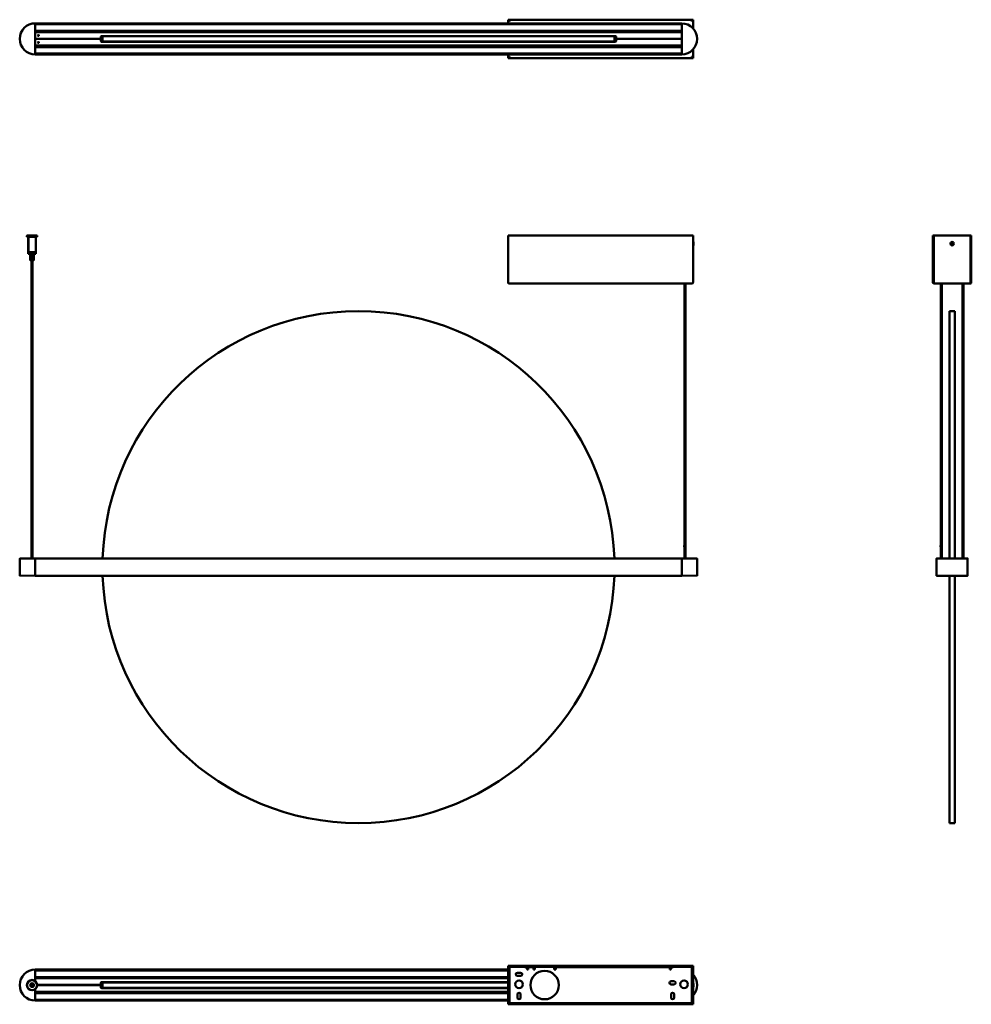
# Model space of a CAD drawing. Header units: millimetres. Extents: x 1563 to 3050, y 1036 to 2575.
import ezdxf

# ---------------------------------------------------------------- set-up
doc = ezdxf.new("R2010")
doc.units = ezdxf.units.MM
doc.header["$LTSCALE"] = 10
doc.layers.add('Visibile (ISO)', color=7, linetype='Continuous', lineweight=50)

msp = doc.modelspace()

# ---------------------------------------------------------------- linework, layer by layer
at = {"layer": 'Visibile (ISO)'}
for p, q in [((2326, 2574.1), (2326, 2575.1)), ((2326, 2575.1), (2615, 2575.1)), ((2326.7, 2573.8), (2326, 2573.8)), ((2326, 2569.3), (2326, 2573.8)), ((2328, 2572.5), (2328, 2573.1)), ((2613, 2573.1), (2613, 2572.5)), ((2614.3, 2573.8), (2615, 2573.8)), ((2615, 2574.1), (2615, 2575.1)), ((2615, 2573.8), (2615, 2561.5)), ((1587.2, 2569.1), (1587.2, 2569.3)), ((1587.2, 2569.3), (2597.2, 2569.3)), ((1587.2, 2569.1), (1587.2, 2568.1)), ((1587.2, 2521.1), (1587.2, 2569.1)), ((2597.2, 2567.9), (1587.2, 2567.9)), ((1587.2, 2557.7), (2597.2, 2557.7)), ((1587.2, 2557.5), (1587.2, 2556.3)), ((2597.2, 2556.1), (1587.2, 2556.1)), ((1597, 2555.8), (1587.2, 2555.8)), ((1588.2, 2555.6), (2596.2, 2555.6)), ((1955.7, 2555.8), (2009.1, 2555.8)), ((2009.1, 2555.8), (2008.9, 2555.6)), ((2011.4, 2555.6), (2008.9, 2555.6)), ((2008.9, 2555.6), (2008.9, 2555.6)), ((2009.1, 2555.8), (2011.2, 2555.8)), ((2011.2, 2555.8), (2173.1, 2555.8)), ((2011.2, 2555.8), (2011.4, 2555.6)), ((2011.4, 2555.6), (2011.4, 2555.6)), ((2173.1, 2555.8), (2172.9, 2555.6)), ((2175.4, 2555.6), (2172.9, 2555.6)), ((2172.9, 2555.6), (2172.9, 2555.6)), ((2173.1, 2555.8), (2175.2, 2555.8)), ((2175.2, 2555.8), (2228.7, 2555.8)), ((2175.2, 2555.8), (2175.4, 2555.6)), ((2175.4, 2555.6), (2175.4, 2555.6)), ((2597.2, 2555.8), (2587.4, 2555.8)), ((2597.2, 2569.1), (2597.2, 2569.3)), ((2597.2, 2569.1), (2597.2, 2568.1)), ((2597.2, 2569.1), (2597.2, 2521.1)), ((2597.2, 2557.5), (2597.2, 2556.3)), ((1689.7, 2545.1), (1587.2, 2545.1)), ((1689.7, 2545.1), (1587.2, 2545.1)), ((1591.4, 2550.5), (1592.9, 2550.5)), ((1591.4, 2539.7), (1592.9, 2539.7)), ((1689.7, 2545.1), (1689.7, 2548.6)), ((1689.7, 2541.6), (1689.7, 2545.1)), ((1690.3, 2540.6), (1977.2, 2540.6)), ((1977.2, 2549.5), (1690.4, 2549.5)), ((1690.7, 2549.6), (2493.7, 2549.6)), ((2493.7, 2540.6), (1690.7, 2540.6)), ((2492.2, 2549.3), (1692.2, 2549.3)), ((1692.2, 2540.8), (1692.2, 2549.3)), ((2492.2, 2540.8), (1692.2, 2540.8)), ((1955.7, 2540.6), (1975.2, 2540.6)), ((1977.2, 2549.6), (1977.2, 2549.3)), ((1977.2, 2540.8), (1977.2, 2540.6)), ((2207.2, 2549.3), (2207.2, 2549.6)), ((2493.9, 2549.5), (2207.2, 2549.5)), ((2207.2, 2540.6), (2207.2, 2540.8)), ((2207.2, 2540.6), (2494, 2540.6)), ((2209.2, 2540.6), (2228.7, 2540.6)), ((2326, 2549.3), (2326, 2549.5)), ((2326, 2540.6), (2326, 2540.8)), ((2492.2, 2540.8), (2492.2, 2549.3)), ((2494.7, 2548.6), (2494.7, 2545.1)), ((2597.2, 2545.1), (2494.7, 2545.1)), ((2494.7, 2545.1), (2494.7, 2541.6)), ((2597.2, 2545.1), (2494.7, 2545.1)), ((1587.2, 2534.3), (1597, 2534.4)), ((1587.2, 2534.1), (2597.2, 2534.1)), ((1587.2, 2533.9), (1587.2, 2532.6)), ((2597.2, 2532.4), (1587.2, 2532.4)), ((1588.2, 2534.6), (2596.2, 2534.6)), ((2031.1, 2534.3), (1955.7, 2534.3)), ((2030.9, 2534.6), (2033.4, 2534.6)), ((2031.1, 2534.3), (2030.9, 2534.6)), ((2030.9, 2534.6), (2030.9, 2534.6)), ((2033.2, 2534.3), (2031.1, 2534.3)), ((2033.2, 2534.3), (2033.4, 2534.6)), ((2151.1, 2534.3), (2033.2, 2534.3)), ((2033.4, 2534.6), (2033.4, 2534.6)), ((2150.9, 2534.6), (2153.4, 2534.6)), ((2151.1, 2534.3), (2150.9, 2534.6)), ((2150.9, 2534.6), (2150.9, 2534.6)), ((2153.2, 2534.3), (2151.1, 2534.3)), ((2153.2, 2534.3), (2153.4, 2534.6)), ((2228.7, 2534.3), (2153.2, 2534.3)), ((2153.4, 2534.6), (2153.4, 2534.6)), ((2587.4, 2534.4), (2597.2, 2534.3)), ((2597.2, 2533.9), (2597.2, 2532.6)), ((2615, 2528.7), (2615, 2516.3)), ((1587.2, 2522.2), (2597.2, 2522.2)), ((1587.2, 2522), (1587.2, 2521)), ((1587.2, 2521), (1587.2, 2520.8)), ((2597.2, 2520.8), (1587.2, 2520.8)), ((2326, 2516.3), (2326, 2520.8)), ((2326.7, 2516.3), (2326, 2516.3)), ((2326, 2516.1), (2326, 2515.1)), ((2615, 2515.1), (2326, 2515.1)), ((2328, 2517.1), (2328, 2517.7)), ((2597.2, 2522), (2597.2, 2521)), ((2597.2, 2521), (2597.2, 2520.8)), ((2613, 2517.7), (2613, 2517.1)), ((2614.3, 2516.3), (2615, 2516.3)), ((2615, 2516.1), (2615, 2515.1)), ((1574.4, 2237.6), (1574.2, 2237.4)), ((1590.2, 2237.4), (1574.2, 2237.4)), ((1574.2, 2235.8), (1574.2, 2237.4)), ((1574.2, 2235.8), (1590.2, 2235.8)), ((1574.4, 2235.6), (1574.2, 2235.8)), ((1574.4, 2237.6), (1590, 2237.6)), ((1590, 2235.6), (1574.4, 2235.6)), ((1576.2, 2235.6), (1576.2, 2211.8)), ((1576.6, 2234.1), (1576.2, 2234.1)), ((1576.2, 2211.8), (1576.2, 2234.1)), ((1576.6, 2234.1), (1576.6, 2211.8)), ((1588.2, 2235.6), (1588.2, 2211.8)), ((1590, 2237.6), (1590.2, 2237.4)), ((1590, 2235.6), (1590.2, 2235.8)), ((1590.2, 2235.8), (1590.2, 2237.4)), ((2326, 2164.6), (2326, 2237.6)), ((2326, 2237.6), (2615, 2237.6)), ((2615, 2237.6), (2615, 2164.6)), ((2989.7, 2237.6), (2989.7, 2237.6)), ((2989.7, 2237.6), (2989.7, 2164.6)), ((2990.7, 2237.6), (2989.7, 2237.6)), ((2990.7, 2237.6), (2989.7, 2237.6)), ((2990.7, 2237.6), (2990.7, 2237.6)), ((2990.7, 2164.6), (2990.7, 2237.6)), ((2990.9, 2237.6), (3048.4, 2237.6)), ((3048.4, 2237.6), (2990.9, 2237.6)), ((2990.9, 2164.6), (2990.9, 2237.6)), ((2990.9, 2237.6), (2990.9, 2237.6)), ((3048.4, 2237.6), (3048.4, 2164.6)), ((3048.4, 2237.6), (3048.4, 2237.6)), ((3048.7, 2237.6), (3049.7, 2237.6)), ((3048.7, 2164.6), (3048.7, 2237.6)), ((3048.7, 2237.6), (3048.7, 2237.6)), ((3048.7, 2237.6), (3049.7, 2237.6)), ((3049.7, 2164.6), (3049.7, 2237.6)), ((3049.7, 2237.6), (3049.7, 2237.6)), ((2615, 2227.7), (2615.2, 2227.9)), ((2615, 2222.6), (2615.2, 2222.4)), ((2615.2, 2227.9), (2615.2, 2222.4)), ((2615.4, 2227.9), (2615.2, 2227.9)), ((2615.4, 2222.4), (2615.2, 2222.4)), ((2615.4, 2227.9), (2615.4, 2222.4)), ((3018.1, 2225.6), (3019.1, 2225.1)), ((3018.2, 2225.5), (3019, 2225.3)), ((3018.3, 2226), (3019.4, 2225.6)), ((3019.1, 2225.5), (3018.4, 2226)), ((3018.8, 2223.7), (3019.2, 2224.8)), ((3019.3, 2224.5), (3018.8, 2223.8)), ((3019.2, 2223.5), (3019.7, 2224.6)), ((3019.3, 2223.6), (3019.5, 2224.4)), ((3020.1, 2226.7), (3019.6, 2225.7)), ((3020.1, 2226.6), (3019.9, 2225.9)), ((3021.1, 2224.2), (3020, 2224.7)), ((3020.6, 2226.5), (3020.1, 2225.5)), ((3020.1, 2225.8), (3020.6, 2226.4)), ((3021.3, 2224.7), (3020.2, 2225.2)), ((3020.3, 2224.7), (3021, 2224.3)), ((3021.2, 2224.7), (3020.4, 2224.9)), ((1576.2, 2211.8), (1576.2, 2211.8)), ((1576.4, 2211.6), (1576.2, 2211.8)), ((1588.2, 2211.1), (1576.2, 2211.1)), ((1576.2, 2209.3), (1576.2, 2211.1)), ((1576.2, 2209.3), (1588.2, 2209.3)), ((1576.4, 2209.1), (1576.2, 2209.3)), ((1576.4, 2211.6), (1576.4, 2211.6)), ((1576.8, 2211.6), (1576.4, 2211.6)), ((1588, 2209.1), (1576.4, 2209.1)), ((1576.6, 2211.8), (1588.2, 2211.8)), ((1588, 2211.6), (1576.8, 2211.6)), ((1577.2, 2211.1), (1577.2, 2211.6)), ((1579.2, 2199.5), (1579.2, 2209.1)), ((1579.4, 2209.1), (1579.4, 2199.5)), ((1579.4, 2199.4), (1579.4, 2209.1)), ((1580.2, 2199.1), (1580.2, 2209.1)), ((1580.7, 2209.1), (1580.7, 2199.5)), ((1581.7, 2199.1), (1581.7, 2209.1)), ((1582.6, 2209.1), (1582.6, 2199.5)), ((1583.3, 2199.1), (1583.3, 2209.1)), ((1584.2, 2209.1), (1584.2, 2199.5)), ((1584.5, 2199.3), (1584.5, 2209.1)), ((1585.1, 2209.1), (1585.1, 2199.5)), ((1585.1, 2199.5), (1585.1, 2209.1)), ((1587.2, 2211.1), (1587.2, 2211.6)), ((1588, 2211.6), (1588.2, 2211.8)), ((1588, 2209.1), (1588.2, 2209.3)), ((1588.2, 2209.3), (1588.2, 2211.1)), ((1579.6, 2199.1), (1579.3, 2199.4)), ((1579.6, 2199.1), (1584.8, 2199.1)), ((1581.4, 2199.1), (1581.4, 1733.2)), ((1582.9, 2199.1), (1582.9, 1733.2)), ((1584.8, 2199.1), (1585, 2199.4)), ((2328, 2162.6), (2613, 2162.6)), ((2601.4, 2162.6), (2601.4, 1733.2)), ((2602.9, 2162.6), (2602.9, 1733.2)), ((2990.7, 2164.6), (2989.7, 2164.6)), ((2990.9, 2164.6), (2990.9, 2164.6)), ((2990.9, 2164.6), (2990.9, 2164.6)), ((2991.7, 2162.6), (2991.7, 2162.9)), ((2991.7, 2162.6), (2992.3, 2162.6)), ((2992.3, 2162.6), (3047.1, 2162.6)), ((3001.9, 2162.6), (3001.9, 1753.3)), ((3003.4, 2162.6), (3003.4, 1753.3)), ((3035.9, 2162.6), (3035.9, 1733.3)), ((3037.4, 2162.6), (3037.4, 1733.3)), ((3047.1, 2162.6), (3047.7, 2162.6)), ((3047.7, 2162.6), (3047.7, 2162.9)), ((3048.4, 2164.6), (3048.4, 2164.6)), ((3048.4, 2164.6), (3048.4, 2164.6)), ((3048.7, 2164.6), (3049.7, 2164.6)), ((3015.4, 1938.3), (3015.4, 2119.7)), ((3015.4, 2119.7), (3023.9, 2119.7)), ((3023.9, 1909.8), (3023.9, 2119.7)), ((3015.4, 1733.3), (3015.4, 1938.3)), ((3015.4, 1909.8), (3015.4, 1733.3)), ((3023.9, 1909.8), (3023.9, 1733.3)), ((2601.4, 1753.3), (2601.2, 1753.3)), ((2601.2, 1751.3), (2601.2, 1753.3)), ((2601.4, 1751.3), (2601.2, 1751.3)), ((2603.2, 1753.3), (2602.9, 1753.3)), ((2603.2, 1751.3), (2602.9, 1751.3)), ((2603.2, 1751.3), (2603.2, 1753.3)), ((3003.7, 1753.3), (3001.7, 1753.3)), ((3001.7, 1751.3), (3001.7, 1753.3)), ((3003.7, 1751.3), (3001.7, 1751.3)), ((3001.9, 1751.3), (3001.9, 1733.3)), ((3003.4, 1751.3), (3003.4, 1733.3)), ((3003.7, 1751.3), (3003.7, 1753.3)), ((1562.9, 1732.8), (1562.9, 1706.5)), ((1563.2, 1733.1), (1587.2, 1733.3)), ((1587.2, 1733.3), (1587.2, 1733.1)), ((1587.2, 1733.3), (2597.2, 1733.3)), ((1587.2, 1706.3), (1587.2, 1733.1)), ((1587.2, 1733), (1587.2, 1706.3)), ((2597.2, 1733.3), (2597.2, 1733.1)), ((2597.2, 1733.3), (2621.2, 1733.1)), ((2597.2, 1706.3), (2597.2, 1733.1)), ((2597.2, 1706.3), (2597.2, 1733)), ((2621.4, 1732.8), (2621.4, 1706.5)), ((2995.4, 1733.1), (2995.4, 1706.3)), ((2995.4, 1733.1), (2995.4, 1733.1)), ((2995.4, 1706.3), (2995.4, 1733)), ((2995.6, 1733.3), (2996.6, 1733.3)), ((2995.6, 1733.3), (2996.6, 1733.3)), ((3018.9, 1733.3), (2995.7, 1733.3)), ((3007.2, 1733.3), (3008.5, 1733.3)), ((3007.2, 1733.3), (3008.5, 1733.3)), ((3043.7, 1733.3), (3020.4, 1733.3)), ((3030.9, 1733.3), (3032.1, 1733.3)), ((3030.9, 1733.3), (3032.1, 1733.3)), ((3042.7, 1733.3), (3043.7, 1733.3)), ((3042.7, 1733.3), (3043.7, 1733.3)), ((3043.9, 1706.3), (3043.9, 1733.1)), ((3043.9, 1733.1), (3043.9, 1733.1)), ((3043.9, 1733), (3043.9, 1706.3)), ((1587.2, 1706.1), (1563.2, 1706.3)), ((1587.2, 1706.3), (1587.2, 1706.1)), ((2597.2, 1706.1), (1587.2, 1706.1)), ((2597.2, 1706.3), (2597.2, 1706.1)), ((2621.2, 1706.3), (2597.2, 1706.1)), ((2996.6, 1706.1), (2995.6, 1706.1)), ((2995.7, 1706.1), (3043.7, 1706.1)), ((3008.5, 1706.1), (3007.2, 1706.1)), ((3015.4, 1706.1), (3015.4, 1319.7)), ((3023.9, 1706.1), (3023.9, 1319.7)), ((3032.1, 1706.1), (3030.9, 1706.1)), ((3043.7, 1706.1), (3042.7, 1706.1)), ((3015.4, 1319.7), (3023.9, 1319.7)), ((2615, 1096.5), (2326, 1096.5)), ((2326, 1095.5), (2326, 1096.5)), ((2615, 1095.5), (2326, 1095.5)), ((2326, 1095.2), (2326, 1037.7)), ((2327, 1095.2), (2326, 1095.2)), ((2327, 1095.2), (2327, 1037.7)), ((2328, 1038), (2328, 1095)), ((2331, 1095), (2328, 1095)), ((2331, 1095), (2351.1, 1095)), ((2357.5, 1094.5), (2365.5, 1094.5)), ((2357.5, 1091.5), (2357.5, 1094.5)), ((2365.5, 1091.5), (2365.5, 1094.5)), ((2365.5, 1094.5), (2366.5, 1094.5)), ((2366.5, 1093), (2365.5, 1093)), ((2365.9, 1095), (2365.6, 1094.7)), ((2368.3, 1094.7), (2365.6, 1094.7)), ((2365.6, 1094.5), (2365.6, 1094.7)), ((2365.9, 1095), (2368.4, 1095)), ((2366.5, 1094.5), (2368.1, 1094.5)), ((2368, 1093), (2366.5, 1093)), ((2368, 1094), (2368, 1091.5)), ((2368.4, 1095), (2368.5, 1094.8)), ((2397, 1095), (2369, 1095)), ((2397.9, 1094.5), (2399.5, 1094.5)), ((2398, 1091.5), (2398, 1094)), ((2399.5, 1093), (2398, 1093)), ((2399.5, 1094.5), (2400.5, 1094.5)), ((2400.5, 1093), (2399.5, 1093)), ((2400.5, 1091.5), (2400.5, 1094.5)), ((2400.5, 1094.5), (2578.5, 1094.5)), ((2578.5, 1091.5), (2578.5, 1094.5)), ((2584.9, 1095), (2610, 1095)), ((2613, 1095), (2610, 1095)), ((2613, 1095), (2613, 1038)), ((2614, 1037.7), (2614, 1095.2)), ((2614, 1095.2), (2615, 1095.2)), ((2615, 1095.5), (2615, 1096.5)), ((2615, 1037.7), (2615, 1095.2)), ((1587.2, 1090.5), (1587.2, 1090.7)), ((1587.2, 1090.7), (2326, 1090.7)), ((1587.2, 1090.5), (1587.2, 1089.5)), ((1587.2, 1072.7), (1587.2, 1090.5)), ((2326, 1089.3), (1587.2, 1089.3)), ((1587.2, 1079.1), (2326, 1079.1)), ((1587.2, 1078.9), (1587.2, 1077.7)), ((2326, 1077.5), (1587.2, 1077.5)), ((1588.3, 1077.2), (1587.2, 1077.2)), ((2326, 1077.2), (1588.2, 1077.2)), ((1955.7, 1077.2), (2228.7, 1077.2)), ((2340.6, 1085.9), (2345.6, 1085.9)), ((2345.6, 1080.9), (2340.6, 1080.9)), ((2357.5, 1090.7), (2356, 1090.7)), ((2357.5, 1091.5), (2357.5, 1090.7)), ((2365.5, 1090.7), (2365.5, 1091.5)), ((2368, 1090.7), (2365.5, 1090.7)), ((2368, 1091.5), (2368, 1090.7)), ((2398, 1090.7), (2398, 1091.5)), ((2400.5, 1090.7), (2398, 1090.7)), ((2400.5, 1091.5), (2400.5, 1090.7)), ((2578.5, 1090.7), (2578.5, 1091.5)), ((2580, 1090.7), (2578.5, 1090.7)), ((1590.2, 1066.7), (1689.7, 1066.7)), ((1590.2, 1066.2), (1689.7, 1066.2)), ((1592.2, 1066.2), (1592.2, 1066.7)), ((1689.7, 1066.5), (1592.2, 1066.5)), ((1689.7, 1066.5), (1592.2, 1066.5)), ((1689.7, 1066.7), (1689.7, 1070.2)), ((1689.7, 1066.5), (1689.7, 1066.7)), ((1689.7, 1066.2), (1689.7, 1066.5)), ((1689.7, 1062.7), (1689.7, 1066.2)), ((1977.2, 1070.9), (1690, 1070.9)), ((1690, 1062), (1977.2, 1062)), ((1690.7, 1071.2), (2326, 1071.2)), ((2326, 1061.7), (1690.7, 1061.7)), ((1692.2, 1070.7), (2326, 1070.7)), ((1692.2, 1070.7), (1692.2, 1062.2)), ((1692.2, 1062.2), (2326, 1062.2)), ((1975.2, 1071), (1955.7, 1071)), ((1955.7, 1062), (1975.2, 1062)), ((1977.2, 1071.2), (1977.2, 1070.7)), ((1977.2, 1062.2), (1977.2, 1061.7)), ((2207.2, 1070.7), (2207.2, 1071.2)), ((2326, 1070.9), (2207.2, 1070.9)), ((2207.2, 1061.7), (2207.2, 1062.2)), ((2207.2, 1062), (2326, 1062)), ((2228.7, 1071), (2209.2, 1071)), ((2209.2, 1062), (2228.7, 1062)), ((2325.9, 1063.7), (2325.9, 1069.2)), ((2325.9, 1069.2), (2326, 1069.2)), ((2325.9, 1063.7), (2326, 1063.7)), ((2327.5, 1070.5), (2327, 1070.5)), ((2327, 1070.3), (2327.5, 1070.3)), ((2327.5, 1069.7), (2327, 1069.7)), ((2327, 1069), (2327.5, 1069)), ((2327.5, 1067.8), (2327, 1068.3)), ((2327.5, 1065.1), (2327, 1064.6)), ((2327.5, 1063.7), (2327, 1063.7)), ((2327, 1063), (2327.5, 1063)), ((2327.5, 1062.6), (2327, 1062.6)), ((2327, 1062.5), (2327.5, 1062.5)), ((2327.1, 1064.7), (2327.5, 1064.7)), ((2327.5, 1068), (2327.4, 1068)), ((2327.5, 1070.3), (2327.5, 1070.5)), ((2327.5, 1070.3), (2327.5, 1069.7)), ((2327.5, 1069), (2327.5, 1069.7)), ((2327.5, 1069), (2327.5, 1068.5)), ((2327.5, 1068.5), (2328, 1068.5)), ((2327.5, 1068.3), (2327.5, 1068)), ((2327.5, 1067.8), (2327.5, 1068)), ((2327.5, 1065.1), (2327.5, 1067.8)), ((2327.5, 1067.8), (2328, 1067.8)), ((2327.5, 1065.1), (2328, 1065.1)), ((2327.5, 1064.7), (2327.5, 1065.1)), ((2327.5, 1064.7), (2327.5, 1064.4)), ((2327.5, 1064.5), (2328, 1064.5)), ((2327.5, 1064.3), (2327.5, 1063.7)), ((2327.5, 1063), (2327.5, 1063.7)), ((2327.5, 1063), (2327.5, 1062.6)), ((2327.5, 1062.6), (2327.5, 1062.5)), ((2580.5, 1072.5), (2585.5, 1072.5)), ((2585.5, 1067.5), (2580.5, 1067.5)), ((2613.1, 1067.8), (2613, 1067.8)), ((2613.1, 1065.1), (2613, 1065.1)), ((2613.1, 1067.8), (2613.1, 1065.1)), ((2613.8, 1067.8), (2613.1, 1067.8)), ((2613.8, 1065.1), (2613.1, 1065.1)), ((2613.8, 1067.8), (2614, 1068)), ((2613.8, 1067.8), (2613.8, 1065.1)), ((2613.8, 1065.1), (2614, 1064.9)), ((2615, 1069), (2615.2, 1069.2)), ((2615, 1063.9), (2615.2, 1063.7)), ((2615.2, 1069.2), (2615.2, 1063.7)), ((2615.4, 1069.2), (2615.2, 1069.2)), ((2615.4, 1063.7), (2615.2, 1063.7)), ((2615.4, 1069.2), (2615.4, 1063.7)), ((1587.2, 1042.5), (1587.2, 1060.2)), ((1587.2, 1055.7), (1588.3, 1055.7)), ((1587.2, 1055.5), (2326, 1055.5)), ((1587.2, 1055.3), (1587.2, 1054)), ((2326, 1053.8), (1587.2, 1053.8)), ((2326, 1055.7), (1588.2, 1055.7)), ((2228.7, 1055.7), (1955.7, 1055.7)), ((2340.6, 1047), (2340.6, 1052)), ((2345.6, 1052), (2345.6, 1047)), ((2580.5, 1047), (2580.5, 1052)), ((2585.5, 1052), (2585.5, 1047)), ((1587.2, 1043.6), (2326, 1043.6)), ((1587.2, 1043.4), (1587.2, 1042.4)), ((1587.2, 1042.4), (1587.2, 1042.2)), ((2326, 1042.2), (1587.2, 1042.2)), ((2327, 1037.7), (2326, 1037.7)), ((2326, 1037.5), (2326, 1036.5)), ((2326, 1037.5), (2615, 1037.5)), ((2326, 1036.5), (2615, 1036.5)), ((2328, 1038), (2331, 1038)), ((2610, 1038), (2331, 1038)), ((2610, 1038), (2613, 1038)), ((2614, 1037.7), (2615, 1037.7)), ((2615, 1037.5), (2615, 1036.5))]:
    msp.add_line(p, q, dxfattribs=at)
for centre, radius in [((1592.2, 2550.6), 0.75), ((1592.2, 2539.6), 0.75), ((3019.7, 2225.1), 2.75), ((2383, 1066.5), 22.2), ((1582.2, 1066.5), 8), ((1582.2, 1066.5), 7.8), ((1582.2, 1066.5), 2.9), ((1582.2, 1066.5), 2.7), ((1582.2, 1066.5), 1.23), ((2343.1, 1067.7), 6), ((2601, 1067.7), 6)]:
    msp.add_circle(centre, radius, dxfattribs=at)
for centre, radius, start, end in [((1587.2, 2545.1), 24.3, 90, 270), ((1588.2, 2554.6), 1, 90, 180), ((1597, 2555.6), 0.2, 7.3341, 89.5), ((1955.7, 2554.8), 1, 90, 132.3157), ((2228.7, 2554.8), 1, 47.7044, 90), ((2587.4, 2555.6), 0.2, 90.5, 172.6659), ((2596.2, 2554.6), 1, 0, 90), ((2597.2, 2545.1), 24.2, 270, 90), ((1690.7, 2548.6), 1, 90, 180), ((1690.7, 2541.6), 1, 180, 270), ((1955.7, 2539.6), 1, 90, 98.3336), ((1975.2, 2539.6), 1, 81.6731, 90), ((2209.2, 2539.6), 1, 90, 98.2462), ((2228.7, 2539.6), 1, 81.7605, 90), ((2493.7, 2548.6), 1, 0, 90), ((2493.7, 2541.6), 1, 270, 0), ((1588.2, 2535.6), 1, 180, 270), ((1597, 2534.6), 0.2, 270.5, 346.841), ((1955.7, 2535.3), 1, 229.5135, 270), ((2228.7, 2535.3), 1, 270, 310.5074), ((2587.4, 2534.6), 0.2, 193.159, 269.5), ((2596.2, 2535.6), 1, 270, 0), ((3019.7, 2225.1), 0.752, 146.3185, 165.1028), ((3019, 2224.9), 0.215, 336.8429, 64.5784), ((3019.7, 2225.1), 0.752, 236.3185, 255.1028), ((3019.4, 2225.8), 0.215, 246.8429, 334.5784), ((3019.9, 2224.5), 0.215, 66.8429, 154.5784), ((3019.7, 2225.1), 0.752, 56.3185, 75.1028), ((3020.3, 2225.4), 0.215, 156.8429, 244.5784), ((3019.7, 2225.1), 0.752, 326.3185, 345.1028), ((2092.2, 1719.7), 400, 1.9484, 178.0516), ((1563.2, 1732.8), 0.25, 90.5, 180), ((2621.2, 1732.8), 0.25, 0, 89.5), ((2995.6, 1733.1), 0.2, 90, 180), ((2995.6, 1733.1), 0.2, 90, 180), ((2996.6, 1733.1), 0.2, 88.1566, 90), ((3007.2, 1733.1), 0.2, 90, 91.8434), ((3008.5, 1733.1), 0.2, 88.1566, 90), ((3030.9, 1733.1), 0.2, 90, 91.8434), ((3032.1, 1733.1), 0.2, 88.1566, 90), ((3042.7, 1733.1), 0.2, 90, 91.8434), ((3043.7, 1733.1), 0.2, 0, 90), ((3043.7, 1733.1), 0.2, 0, 90), ((1563.2, 1706.5), 0.25, 180, 269.5), ((2092.2, 1719.7), 400, 181.9484, 358.0516), ((2621.2, 1706.5), 0.25, 270.5, 0), ((2995.6, 1706.3), 0.2, 180, 270), ((3043.7, 1706.3), 0.2, 270, 0), ((2351.1, 1090), 5, 8.6269, 90), ((2369, 1094), 1, 116.7575, 180), ((2369, 1094), 1, 90, 116.7575), ((2397, 1094), 1, 63.2425, 90), ((2397, 1094), 1, 0, 63.2425), ((2584.9, 1090), 5, 90, 171.3731), ((1587.2, 1066.5), 24.2, 90, 270), ((1588.2, 1076.2), 1, 90, 180), ((1955.7, 1076.2), 1, 90, 97.8794), ((2228.7, 1076.2), 1, 82.0223, 90), ((2340.6, 1083.4), 2.5, 90, 270), ((2345.6, 1083.4), 2.5, 270, 90), ((2597.2, 1066.5), 24.3, 317.3986, 42.6014), ((1690.7, 1070.2), 1, 90, 180), ((1690.7, 1070), 1, 109.9484, 180), ((1690.7, 1063), 1, 180, 253.7398), ((1690.7, 1062.7), 1, 180, 270), ((1955.7, 1072), 1, 229.4149, 270), ((1955.7, 1061), 1, 90, 130.487), ((1975.2, 1072), 1, 270, 310.5836), ((1975.2, 1061), 1, 49.5115, 90), ((2209.2, 1072), 1, 229.4343, 270), ((2209.2, 1061), 1, 90, 130.5064), ((2228.7, 1072), 1, 270, 310.5642), ((2228.7, 1061), 1, 49.4921, 90), ((2580.5, 1070), 2.5, 90, 270), ((2585.5, 1070), 2.5, 270, 90), ((1588.2, 1056.7), 1, 180, 270), ((1955.7, 1056.7), 1, 261.6686, 270), ((2228.7, 1056.7), 1, 270, 278.2373), ((2343.1, 1052), 2.5, 0, 180), ((2343.1, 1047), 2.5, 180, 0), ((2583, 1052), 2.5, 0, 180), ((2583, 1047), 2.5, 180, 0)]:
    msp.add_arc(centre, radius, start, end, dxfattribs=at)
msp.add_ellipse((3019.7, 1733.2), major_axis=(1, 0), ratio=0.008727, start_param=2.418858, end_param=7.00592, dxfattribs=at)
for points, knots in [([(2326, 2575.1), (2326.3, 2575.1), (2326.7, 2574.6), (2327.2, 2574), (2327.5, 2573.7), (2327.7, 2573.4), (2328, 2573.1)], [-1, -1, -1, -1, -0.319112, -0.319112, -0.319112, 0, 0, 0, 0]), ([(2328, 2573.1), (2327.3, 2573.5), (2326.6, 2574), (2326.2, 2574.1), (2326.1, 2574.1), (2326.1, 2574.1), (2326, 2574.1)], [0, 0, 0, 0, 0.867493, 0.867493, 0.867493, 1, 1, 1, 1]), ([(2327, 2573.1), (2326.7, 2573.3), (2326.5, 2573.4), (2326.3, 2573.6), (2326.3, 2573.6), (2326.2, 2573.6), (2326.2, 2573.7)], [-0.6527612, -0.6527612, -0.6527612, -0.6527612, -0.3205657, -0.3205657, -0.3205657, -0.2445824, -0.2445824, -0.2445824, -0.2445824]), ([(2613, 2573.1), (2613.6, 2573.8), (2614.2, 2574.5), (2614.6, 2574.9), (2614.8, 2575), (2614.9, 2575.1), (2615, 2575.1)], [-1, -1, -1, -1, -0.2685554, -0.2685554, -0.2685554, 0, 0, 0, 0]), ([(2615, 2574.1), (2614.7, 2574.1), (2614, 2573.7), (2613.3, 2573.3), (2613.2, 2573.2), (2613.1, 2573.2), (2613, 2573.1)], [0, 0, 0, 0, 0.867493, 0.867493, 0.867493, 1, 1, 1, 1]), ([(2614.8, 2573.7), (2614.7, 2573.5), (2614.3, 2573.3), (2614, 2573.1), (2614, 2573.1), (2614, 2573.1), (2614, 2573.1)], [-0.745299, -0.745299, -0.745299, -0.745299, -0.3457972, -0.3457972, -0.3457972, -0.3379836, -0.3379836, -0.3379836, -0.3379836]), ([(2326, 2516.1), (2326.3, 2516.1), (2326.9, 2516.4), (2327.5, 2516.8), (2327.7, 2516.9), (2327.8, 2517), (2328, 2517.1)], [0, 0, 0, 0, 0.791578, 0.791578, 0.791578, 1, 1, 1, 1]), ([(2328, 2517.1), (2327.4, 2516.4), (2326.9, 2515.7), (2326.4, 2515.3), (2326.3, 2515.2), (2326.1, 2515.1), (2326, 2515.1)], [-1, -1, -1, -1, -0.283495, -0.283495, -0.283495, 0, 0, 0, 0]), ([(2326.2, 2516.5), (2326.4, 2516.7), (2326.7, 2516.9), (2327, 2517.1), (2327, 2517.1), (2327, 2517.1), (2327, 2517.1)], [-0.745299, -0.745299, -0.745299, -0.745299, -0.3457972, -0.3457972, -0.3457972, -0.3379836, -0.3379836, -0.3379836, -0.3379836]), ([(2613, 2517.1), (2613.7, 2516.7), (2614.4, 2516.2), (2614.8, 2516.1), (2614.9, 2516.1), (2615, 2516.1), (2615, 2516.1)], [0, 0, 0, 0, 0.867493, 0.867493, 0.867493, 1, 1, 1, 1]), ([(2615, 2515.1), (2614.8, 2515.1), (2614.3, 2515.6), (2613.8, 2516.2), (2613.5, 2516.5), (2613.3, 2516.8), (2613, 2517.1)], [-1, -1, -1, -1, -0.319112, -0.319112, -0.319112, 0, 0, 0, 0]), ([(2614, 2517.1), (2614.3, 2516.9), (2614.5, 2516.7), (2614.7, 2516.6), (2614.8, 2516.6), (2614.8, 2516.6), (2614.8, 2516.5)], [-0.6527612, -0.6527612, -0.6527612, -0.6527612, -0.3205657, -0.3205657, -0.3205657, -0.2445824, -0.2445824, -0.2445824, -0.2445824]), ([(3018.2, 2225.5), (3018.2, 2225.5), (3018.2, 2225.5), (3018.1, 2225.6), (3018.1, 2225.6), (3018.1, 2225.6), (3018.1, 2225.6), (3018.1, 2225.6)], [0.03495487, 0.03495487, 0.03495487, 0.03495487, 0.03801973, 0.03801973, 0.04181436, 0.04181436, 0.04566018, 0.04566018, 0.04566018, 0.04566018]), ([(3018.3, 2226), (3018.3, 2226), (3018.3, 2226), (3018.3, 2226), (3018.4, 2226), (3018.4, 2226), (3018.4, 2226), (3018.4, 2226)], [0.0153115, 0.0153115, 0.0153115, 0.0153115, 0.01915732, 0.01915732, 0.02295195, 0.02295195, 0.02601681, 0.02601681, 0.02601681, 0.02601681]), ([(3018.8, 2223.7), (3018.8, 2223.7), (3018.8, 2223.8), (3018.8, 2223.8), (3018.8, 2223.8), (3018.8, 2223.8), (3018.8, 2223.8), (3018.8, 2223.8)], [0.0153115, 0.0153115, 0.0153115, 0.0153115, 0.01915732, 0.01915732, 0.02295195, 0.02295195, 0.02601681, 0.02601681, 0.02601681, 0.02601681]), ([(3019.2, 2225.2), (3019.2, 2225.2), (3019.3, 2225.2), (3019.3, 2225.1), (3019.3, 2225.1), (3019.4, 2225.1), (3019.4, 2225), (3019.4, 2225), (3019.4, 2225), (3019.4, 2224.9), (3019.4, 2224.9), (3019.4, 2224.8), (3019.4, 2224.8), (3019.4, 2224.7)], [0.16722794, 0.16722794, 0.16722794, 0.16722794, 0.17980141, 0.17980141, 0.1882428, 0.1882428, 0.19668418, 0.19668418, 0.20512557, 0.20512557, 0.21356695, 0.21356695, 0.22614043, 0.22614043, 0.22614043, 0.22614043]), ([(3019.3, 2223.6), (3019.3, 2223.6), (3019.3, 2223.6), (3019.3, 2223.6), (3019.3, 2223.6), (3019.3, 2223.6), (3019.3, 2223.5), (3019.2, 2223.5)], [0.03495487, 0.03495487, 0.03495487, 0.03495487, 0.03801973, 0.03801973, 0.04181436, 0.04181436, 0.04566018, 0.04566018, 0.04566018, 0.04566018]), ([(3019.8, 2225.6), (3019.8, 2225.6), (3019.7, 2225.5), (3019.7, 2225.5), (3019.7, 2225.5), (3019.6, 2225.4), (3019.6, 2225.4), (3019.6, 2225.4), (3019.5, 2225.4), (3019.5, 2225.4), (3019.4, 2225.4), (3019.4, 2225.4), (3019.3, 2225.4), (3019.3, 2225.4)], [0.16722794, 0.16722794, 0.16722794, 0.16722794, 0.17980141, 0.17980141, 0.1882428, 0.1882428, 0.19668418, 0.19668418, 0.20512557, 0.20512557, 0.21356695, 0.21356695, 0.22614043, 0.22614043, 0.22614043, 0.22614043]), ([(3019.6, 2224.6), (3019.6, 2224.7), (3019.6, 2224.7), (3019.7, 2224.8), (3019.7, 2224.8), (3019.7, 2224.8), (3019.8, 2224.8), (3019.8, 2224.9), (3019.9, 2224.9), (3019.9, 2224.9), (3019.9, 2224.9), (3020, 2224.9), (3020, 2224.8), (3020.1, 2224.8)], [0.16722794, 0.16722794, 0.16722794, 0.16722794, 0.17980141, 0.17980141, 0.1882428, 0.1882428, 0.19668418, 0.19668418, 0.20512557, 0.20512557, 0.21356695, 0.21356695, 0.22614043, 0.22614043, 0.22614043, 0.22614043]), ([(3020.2, 2225), (3020.1, 2225.1), (3020.1, 2225.1), (3020.1, 2225.1), (3020, 2225.1), (3020, 2225.2), (3020, 2225.2), (3020, 2225.3), (3020, 2225.3), (3020, 2225.4), (3020, 2225.4), (3020, 2225.4), (3020, 2225.5), (3020, 2225.5)], [0.16722794, 0.16722794, 0.16722794, 0.16722794, 0.17980141, 0.17980141, 0.1882428, 0.1882428, 0.19668418, 0.19668418, 0.20512557, 0.20512557, 0.21356695, 0.21356695, 0.22614043, 0.22614043, 0.22614043, 0.22614043]), ([(3020.1, 2226.6), (3020.1, 2226.7), (3020.1, 2226.7), (3020.1, 2226.7), (3020.1, 2226.7), (3020.1, 2226.7), (3020.1, 2226.7), (3020.1, 2226.7)], [0.03495487, 0.03495487, 0.03495487, 0.03495487, 0.03801973, 0.03801973, 0.04181436, 0.04181436, 0.04566018, 0.04566018, 0.04566018, 0.04566018]), ([(3020.6, 2226.5), (3020.6, 2226.5), (3020.6, 2226.5), (3020.6, 2226.5), (3020.6, 2226.5), (3020.6, 2226.5), (3020.6, 2226.4), (3020.6, 2226.4)], [0.0153115, 0.0153115, 0.0153115, 0.0153115, 0.01915732, 0.01915732, 0.02295195, 0.02295195, 0.02601681, 0.02601681, 0.02601681, 0.02601681]), ([(3021.1, 2224.2), (3021.1, 2224.2), (3021.1, 2224.2), (3021, 2224.2), (3021, 2224.3), (3021, 2224.3), (3021, 2224.3), (3021, 2224.3)], [0.0153115, 0.0153115, 0.0153115, 0.0153115, 0.01915732, 0.01915732, 0.02295195, 0.02295195, 0.02601681, 0.02601681, 0.02601681, 0.02601681]), ([(3021.2, 2224.7), (3021.2, 2224.7), (3021.2, 2224.7), (3021.2, 2224.7), (3021.2, 2224.7), (3021.3, 2224.7), (3021.3, 2224.7), (3021.3, 2224.7)], [0.03495487, 0.03495487, 0.03495487, 0.03495487, 0.03801973, 0.03801973, 0.04181436, 0.04181436, 0.04566018, 0.04566018, 0.04566018, 0.04566018]), ([(1579.5, 2199.1), (1579.5, 2199.2), (1579.4, 2199.2), (1579.3, 2199.3), (1579.3, 2199.4), (1579.2, 2199.4), (1579.2, 2199.4), (1579.2, 2199.5), (1579.2, 2199.5), (1579.2, 2199.5)], [0.38799637, 0.38799637, 0.38799637, 0.38799637, 0.41150931, 0.41150931, 0.44031244, 0.44031244, 0.46471635, 0.46471635, 0.47101646, 0.47101646, 0.47101646, 0.47101646]), ([(1580.2, 2199.1), (1580.1, 2199.2), (1580.1, 2199.2), (1579.9, 2199.3), (1579.8, 2199.4), (1579.7, 2199.4), (1579.6, 2199.4), (1579.5, 2199.5), (1579.5, 2199.5), (1579.4, 2199.5)], [0.38799637, 0.38799637, 0.38799637, 0.38799637, 0.41150931, 0.41150931, 0.44031244, 0.44031244, 0.46471635, 0.46471635, 0.48724218, 0.48724218, 0.48724218, 0.48724218]), ([(1579.4, 2199.5), (1579.4, 2199.5), (1579.4, 2199.5), (1579.4, 2199.4), (1579.4, 2199.4), (1579.4, 2199.4), (1579.4, 2199.3), (1579.4, 2199.2), (1579.5, 2199.2), (1579.5, 2199.1)], [0.49099833, 0.49099833, 0.49099833, 0.49099833, 0.51352416, 0.51352416, 0.53792806, 0.53792806, 0.56673119, 0.56673119, 0.59024413, 0.59024413, 0.59024413, 0.59024413]), ([(1580.7, 2199.5), (1580.7, 2199.5), (1580.6, 2199.5), (1580.5, 2199.4), (1580.4, 2199.4), (1580.3, 2199.4), (1580.3, 2199.3), (1580.2, 2199.2), (1580.2, 2199.2), (1580.2, 2199.1)], [0.49099833, 0.49099833, 0.49099833, 0.49099833, 0.51352416, 0.51352416, 0.53792806, 0.53792806, 0.56673119, 0.56673119, 0.59024413, 0.59024413, 0.59024413, 0.59024413]), ([(1581.7, 2199.1), (1581.6, 2199.2), (1581.5, 2199.2), (1581.4, 2199.3), (1581.3, 2199.4), (1581.1, 2199.4), (1581, 2199.4), (1580.9, 2199.5), (1580.8, 2199.5), (1580.7, 2199.5)], [0.38799637, 0.38799637, 0.38799637, 0.38799637, 0.41150931, 0.41150931, 0.44031244, 0.44031244, 0.46471635, 0.46471635, 0.48724218, 0.48724218, 0.48724218, 0.48724218]), ([(1582.6, 2199.5), (1582.5, 2199.5), (1582.4, 2199.5), (1582.2, 2199.4), (1582.1, 2199.4), (1582, 2199.4), (1581.9, 2199.3), (1581.8, 2199.2), (1581.7, 2199.2), (1581.7, 2199.1)], [0.49099833, 0.49099833, 0.49099833, 0.49099833, 0.51352416, 0.51352416, 0.53792806, 0.53792806, 0.56673119, 0.56673119, 0.59024413, 0.59024413, 0.59024413, 0.59024413]), ([(1583.3, 2199.1), (1583.3, 2199.2), (1583.2, 2199.2), (1583.1, 2199.3), (1583.1, 2199.4), (1582.9, 2199.4), (1582.9, 2199.4), (1582.7, 2199.5), (1582.6, 2199.5), (1582.6, 2199.5)], [0.38799637, 0.38799637, 0.38799637, 0.38799637, 0.41150931, 0.41150931, 0.44031244, 0.44031244, 0.46471635, 0.46471635, 0.48724218, 0.48724218, 0.48724218, 0.48724218]), ([(1584.2, 2199.5), (1584.2, 2199.5), (1584.1, 2199.5), (1584, 2199.4), (1583.9, 2199.4), (1583.7, 2199.4), (1583.6, 2199.3), (1583.4, 2199.2), (1583.4, 2199.2), (1583.3, 2199.1)], [0.49099833, 0.49099833, 0.49099833, 0.49099833, 0.51352416, 0.51352416, 0.53792806, 0.53792806, 0.56673119, 0.56673119, 0.59024413, 0.59024413, 0.59024413, 0.59024413]), ([(1584.5, 2199.1), (1584.5, 2199.2), (1584.5, 2199.2), (1584.5, 2199.3), (1584.5, 2199.4), (1584.5, 2199.4), (1584.4, 2199.4), (1584.3, 2199.5), (1584.3, 2199.5), (1584.2, 2199.5)], [0.38799637, 0.38799637, 0.38799637, 0.38799637, 0.41150931, 0.41150931, 0.44031244, 0.44031244, 0.46471635, 0.46471635, 0.48724218, 0.48724218, 0.48724218, 0.48724218]), ([(1585.1, 2199.5), (1585.1, 2199.5), (1585.1, 2199.5), (1585, 2199.4), (1585, 2199.4), (1584.8, 2199.4), (1584.8, 2199.3), (1584.6, 2199.2), (1584.6, 2199.2), (1584.5, 2199.1)], [0.49099833, 0.49099833, 0.49099833, 0.49099833, 0.51352416, 0.51352416, 0.53792806, 0.53792806, 0.56673119, 0.56673119, 0.59024413, 0.59024413, 0.59024413, 0.59024413]), ([(1585, 2199.4), (1585.1, 2199.4), (1585.1, 2199.4), (1585.1, 2199.4), (1585.1, 2199.4), (1585.1, 2199.5), (1585.1, 2199.5), (1585.1, 2199.5)], [0.43323331, 0.43323331, 0.43323331, 0.43323331, 0.44031244, 0.44031244, 0.46471635, 0.46471635, 0.48724218, 0.48724218, 0.48724218, 0.48724218]), ([(2326, 2164.6), (2326.3, 2163.8), (2326.7, 2163.2), (2327.2, 2162.9), (2327.5, 2162.7), (2327.7, 2162.6), (2328, 2162.6)], [-1, -1, -1, -1, -0.319112, -0.319112, -0.319112, 0, 0, 0, 0]), ([(2327, 2162.9), (2326.7, 2163), (2326.5, 2163.3), (2326.3, 2163.6), (2326.3, 2163.7), (2326.2, 2163.7), (2326.2, 2163.8)], [-0.6527612, -0.6527612, -0.6527612, -0.6527612, -0.3205657, -0.3205657, -0.3205657, -0.2445824, -0.2445824, -0.2445824, -0.2445824]), ([(2613, 2162.6), (2613.6, 2162.6), (2614.2, 2163), (2614.6, 2163.8), (2614.8, 2164), (2614.9, 2164.3), (2615, 2164.6)], [-1, -1, -1, -1, -0.2685554, -0.2685554, -0.2685554, 0, 0, 0, 0]), ([(2614.8, 2163.8), (2614.7, 2163.4), (2614.3, 2163.1), (2614, 2162.9), (2614, 2162.9), (2614, 2162.9), (2614, 2162.9)], [-0.745299, -0.745299, -0.745299, -0.745299, -0.3457972, -0.3457972, -0.3457972, -0.3379836, -0.3379836, -0.3379836, -0.3379836]), ([(2991.7, 2162.6), (2991, 2162.6), (2990.3, 2163), (2989.9, 2163.7), (2989.8, 2164), (2989.7, 2164.3), (2989.7, 2164.6)], [-1, -1, -1, -1, -0.283495, -0.283495, -0.283495, 0, 0, 0, 0]), ([(2991.1, 2163.8), (2991.3, 2163.4), (2991.5, 2163.1), (2991.7, 2162.9), (2991.7, 2162.9), (2991.7, 2162.9), (2991.7, 2162.9)], [-0.745299, -0.745299, -0.745299, -0.745299, -0.3457972, -0.3457972, -0.3457972, -0.3379836, -0.3379836, -0.3379836, -0.3379836]), ([(3049.7, 2164.6), (3049.7, 2163.8), (3049.2, 2163.2), (3048.6, 2162.9), (3048.3, 2162.7), (3048, 2162.6), (3047.7, 2162.6)], [-1, -1, -1, -1, -0.319112, -0.319112, -0.319112, 0, 0, 0, 0]), ([(3047.7, 2162.9), (3047.9, 2163), (3048, 2163.3), (3048.2, 2163.6), (3048.2, 2163.7), (3048.2, 2163.7), (3048.3, 2163.8)], [-0.6527612, -0.6527612, -0.6527612, -0.6527612, -0.3205657, -0.3205657, -0.3205657, -0.2445824, -0.2445824, -0.2445824, -0.2445824]), ([(3048.3, 2163.8), (3048.5, 2163.9), (3048.6, 2164.2), (3048.7, 2164.4), (3048.7, 2164.5), (3048.7, 2164.6), (3048.7, 2164.6)], [0.4039637, 0.4039637, 0.4039637, 0.4039637, 0.8674926, 0.8674926, 0.8674926, 1, 1, 1, 1]), ([(2995.7, 1733.3), (2995.7, 1733.3), (2995.6, 1733.3), (2995.6, 1733.2), (2995.5, 1733.2), (2995.5, 1733.2), (2995.5, 1733.2), (2995.5, 1733.1), (2995.4, 1733.1), (2995.4, 1733.1), (2995.4, 1733), (2995.4, 1733)], [0, 0, 0, 0, 0.00976576, 0.00976576, 0.01953173, 0.01953173, 0.02929808, 0.02929808, 0.03433457, 0.03433457, 0.03937108, 0.03937108, 0.03937108, 0.03937108]), ([(3043.9, 1733), (3043.9, 1733.1), (3043.9, 1733.1), (3043.9, 1733.1), (3043.9, 1733.2), (3043.8, 1733.2), (3043.8, 1733.2), (3043.8, 1733.3), (3043.8, 1733.3), (3043.7, 1733.3), (3043.7, 1733.3), (3043.7, 1733.3)], [0, 0, 0, 0, 0.00976683, 0.00976683, 0.01953346, 0.01953346, 0.02929972, 0.02929972, 0.03433544, 0.03433544, 0.03937114, 0.03937114, 0.03937114, 0.03937114]), ([(2995.4, 1706.3), (2995.4, 1706.3), (2995.4, 1706.3), (2995.5, 1706.2), (2995.5, 1706.2), (2995.5, 1706.1), (2995.6, 1706.1), (2995.6, 1706.1), (2995.6, 1706.1), (2995.7, 1706.1), (2995.7, 1706.1), (2995.7, 1706.1)], [0, 0, 0, 0, 0.00976683, 0.00976683, 0.01953346, 0.01953346, 0.02929972, 0.02929972, 0.03433544, 0.03433544, 0.03937114, 0.03937114, 0.03937114, 0.03937114]), ([(3043.7, 1706.1), (3043.7, 1706.1), (3043.8, 1706.1), (3043.8, 1706.1), (3043.8, 1706.1), (3043.9, 1706.2), (3043.9, 1706.2), (3043.9, 1706.2), (3043.9, 1706.3), (3043.9, 1706.3), (3043.9, 1706.3), (3043.9, 1706.3)], [0, 0, 0, 0, 0.00976576, 0.00976576, 0.01953173, 0.01953173, 0.02929808, 0.02929808, 0.03433457, 0.03433457, 0.03937108, 0.03937108, 0.03937108, 0.03937108]), ([(2327.5, 1094.5), (2327.3, 1094.7), (2327.1, 1095), (2327, 1095.1), (2327, 1095.2), (2327, 1095.2), (2327, 1095.2)], [0.3379836, 0.3379836, 0.3379836, 0.3379836, 0.8433091, 0.8433091, 0.8433091, 1, 1, 1, 1]), ([(2327.1, 1095), (2327.2, 1094.9), (2327.4, 1094.8), (2327.5, 1094.8), (2327.7, 1094.7), (2327.8, 1094.6), (2328, 1094.5)], [0.617238, 0.617238, 0.617238, 0.617238, 0.7915777, 0.7915777, 0.7915777, 1, 1, 1, 1]), ([(2614.3, 1095.2), (2614.5, 1095.3), (2614.7, 1095.4), (2614.8, 1095.4), (2614.9, 1095.5), (2615, 1095.5), (2615, 1095.5)], [0.5622255, 0.5622255, 0.5622255, 0.5622255, 0.8674926, 0.8674926, 0.8674926, 1, 1, 1, 1]), ([(2326.7, 1037.7), (2326.5, 1037.6), (2326.3, 1037.5), (2326.2, 1037.5), (2326.1, 1037.5), (2326.1, 1037.5), (2326, 1037.5)], [0.5622255, 0.5622255, 0.5622255, 0.5622255, 0.8674926, 0.8674926, 0.8674926, 1, 1, 1, 1]), ([(2613.9, 1037.9), (2613.7, 1038), (2613.5, 1038.1), (2613.3, 1038.3), (2613.2, 1038.3), (2613.1, 1038.4), (2613, 1038.5)], [0.6250012, 0.6250012, 0.6250012, 0.6250012, 0.8674926, 0.8674926, 0.8674926, 1, 1, 1, 1]), ([(2613.5, 1038.5), (2613.7, 1038.2), (2613.9, 1037.9), (2614, 1037.8), (2614, 1037.8), (2614, 1037.7), (2614, 1037.7)], [0.3379836, 0.3379836, 0.3379836, 0.3379836, 0.8433091, 0.8433091, 0.8433091, 1, 1, 1, 1])]:
    msp.add_open_spline(points, degree=3, knots=knots, dxfattribs=at)
for points in [[(2326.2, 2573.7), (2326.1, 2573.7), (2326, 2573.8), (2326, 2573.8)], [(2327, 2573.1), (2327.3, 2572.9), (2327.7, 2572.7), (2328, 2572.5)], [(2327.1, 2573.6), (2327.2, 2573.5), (2327.4, 2573.3), (2327.5, 2573.1)], [(2328, 2572.5), (2327.8, 2572.7), (2327.7, 2572.9), (2327.5, 2573.1)], [(2613, 2572.5), (2613.3, 2572.7), (2613.7, 2572.9), (2614, 2573.1)], [(2613.5, 2573.1), (2613.3, 2572.9), (2613.2, 2572.7), (2613, 2572.5)], [(2613.5, 2573.1), (2613.7, 2573.3), (2613.8, 2573.5), (2613.9, 2573.6)], [(2615, 2573.8), (2615, 2573.8), (2614.9, 2573.7), (2614.8, 2573.7)], [(2326, 2516.3), (2326, 2516.4), (2326.1, 2516.4), (2326.2, 2516.5)], [(2328, 2517.7), (2327.7, 2517.5), (2327.3, 2517.3), (2327, 2517.1)], [(2327.5, 2517.1), (2327.4, 2516.9), (2327.2, 2516.7), (2327.1, 2516.6)], [(2327.5, 2517.1), (2327.7, 2517.3), (2327.8, 2517.5), (2328, 2517.7)], [(2614, 2517.1), (2613.7, 2517.3), (2613.3, 2517.5), (2613, 2517.7)], [(2613, 2517.7), (2613.2, 2517.5), (2613.3, 2517.3), (2613.5, 2517.1)], [(2613.9, 2516.6), (2613.8, 2516.7), (2613.7, 2516.9), (2613.5, 2517.1)], [(2614.8, 2516.5), (2614.9, 2516.4), (2615, 2516.4), (2615, 2516.3)], [(2326.2, 2163.8), (2326.1, 2164.1), (2326, 2164.3), (2326, 2164.6)], [(2327, 2162.9), (2327.3, 2162.7), (2327.7, 2162.6), (2328, 2162.6)], [(2613, 2162.6), (2613.3, 2162.6), (2613.7, 2162.7), (2614, 2162.9)], [(2615, 2164.6), (2615, 2164.3), (2614.9, 2164.1), (2614.8, 2163.8)], [(2990.7, 2164.6), (2990.7, 2164.3), (2990.9, 2164), (2991.1, 2163.8)], [(2990.9, 2164.6), (2991, 2164.3), (2991, 2164.1), (2991.1, 2163.8)], [(2992.3, 2162.6), (2992.1, 2162.6), (2991.9, 2162.7), (2991.7, 2162.9)], [(3047.7, 2162.9), (3047.5, 2162.7), (3047.3, 2162.6), (3047.1, 2162.6)], [(3048.3, 2163.8), (3048.3, 2164.1), (3048.4, 2164.3), (3048.4, 2164.6)], [(2326, 1095.5), (2326.2, 1095.5), (2326.4, 1095.4), (2326.7, 1095.2)], [(2327.5, 1094.5), (2327.7, 1094.3), (2327.8, 1094.1), (2328, 1093.9)], [(2613, 1094.5), (2613.3, 1094.6), (2613.6, 1094.8), (2613.9, 1095)], [(2613, 1093.9), (2613.2, 1094.1), (2613.3, 1094.3), (2613.5, 1094.5)], [(2614, 1095.2), (2614, 1095.1), (2613.8, 1094.8), (2613.5, 1094.5)], [(2327, 1037.7), (2327, 1037.8), (2327.2, 1038.1), (2327.5, 1038.5)], [(2328, 1038.5), (2327.7, 1038.3), (2327.4, 1038.1), (2327.1, 1037.9)], [(2328, 1039.1), (2327.8, 1038.9), (2327.7, 1038.6), (2327.5, 1038.5)], [(2613.5, 1038.5), (2613.3, 1038.6), (2613.2, 1038.9), (2613, 1039.1)], [(2615, 1037.5), (2614.8, 1037.5), (2614.6, 1037.6), (2614.3, 1037.7)]]:
    msp.add_open_spline(points, degree=3, dxfattribs=at)
for points, weights in [([(3019, 2225.3), (3019.1, 2225.3), (3019.2, 2225.2)], [1, 1.22198309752, 1.42828100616]), ([(3019.3, 2225.4), (3019.2, 2225.5), (3019.1, 2225.5)], [1.42828100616, 1.22198309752, 1]), ([(3019.4, 2224.7), (3019.3, 2224.6), (3019.3, 2224.5)], [1.42828100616, 1.22198309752, 1]), ([(3019.5, 2224.4), (3019.6, 2224.5), (3019.6, 2224.6)], [1, 1.22198309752, 1.42828100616]), ([(3019.9, 2225.9), (3019.8, 2225.7), (3019.8, 2225.6)], [1, 1.22198309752, 1.42828100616]), ([(3020, 2225.5), (3020, 2225.6), (3020.1, 2225.8)], [1.42828100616, 1.22198309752, 1]), ([(3020.1, 2224.8), (3020.2, 2224.8), (3020.3, 2224.7)], [1.42828100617, 1.22198309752, 1]), ([(3020.4, 2224.9), (3020.3, 2225), (3020.2, 2225)], [1, 1.22198309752, 1.42828100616]), ([(1576.4, 2211.6), (1576.3, 2211.7), (1576.2, 2211.8)], [1, 1.00654829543, 1.01283981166]), ([(1576.6, 2211.8), (1576.7, 2211.7), (1576.8, 2211.6)], [1.01283981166, 1.00654829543, 1])]:
    msp.add_rational_spline(points, weights, degree=2, dxfattribs=at)

doc.saveas('drawing.dxf')
